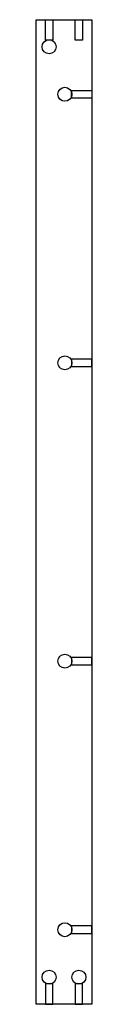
# Model space of a CAD drawing. Header units: inches. Extents: x 0 to 60, y 0 to 1056.
import ezdxf

# ---------------------------------------------------------------- set-up
doc = ezdxf.new("R2010")
doc.units = ezdxf.units.IN
doc.header["$MEASUREMENT"] = 0
for name, color, linetype in [('PANEL15.00', 1, 'Continuous'), ('SIDE27.50', 5, 'Continuous'), ('SIDE37.50', 3, 'Continuous'), ('SIDE47.50', 2, 'Continuous'), ('VERTICAL12.00', 251, 'Continuous')]:
    doc.layers.add(name, color=color, linetype=linetype)

msp = doc.modelspace()

# ---------------------------------------------------------------- linework, layer by layer
at = {"layer": 'PANEL15.00'}
msp.add_lwpolyline([(0, 0), (0, 1056), (60, 1056), (60, 0)], close=True, dxfattribs=at)
at = {"layer": 'SIDE27.50'}
for points in [[(60, 980), (60, 972), (38, 972), (38, 980)], [(60, 684), (60, 692), (38, 692), (38, 684)], [(60, 364), (60, 372), (38, 372), (38, 364)], [(60, 76), (60, 84), (38, 84), (38, 76)]]:
    msp.add_lwpolyline(points, close=True, dxfattribs=at)
at = {"layer": 'SIDE37.50'}
for points in [[(10, 0), (18, 0), (18, 22), (10, 22)], [(10, 0), (18, 0), (18, 22), (10, 22)], [(42, 0), (50, 0), (50, 22), (42, 22)], [(42, 0), (50, 0), (50, 22), (42, 22)]]:
    msp.add_lwpolyline(points, close=True, dxfattribs=at)
at = {"layer": 'SIDE47.50'}
for points in [[(10, 1056), (18, 1056), (18, 1034), (10, 1034)], [(42, 1056), (50, 1056), (50, 1034), (42, 1034)]]:
    msp.add_lwpolyline(points, close=True, dxfattribs=at)
at = {"layer": 'VERTICAL12.00'}
for centre in [(14, 1027), (31, 976), (31, 688), (31, 368), (31, 80), (14, 29), (14, 29), (46, 29)]:
    msp.add_circle(centre, 7.5, dxfattribs=at)

doc.saveas('drawing.dxf')
